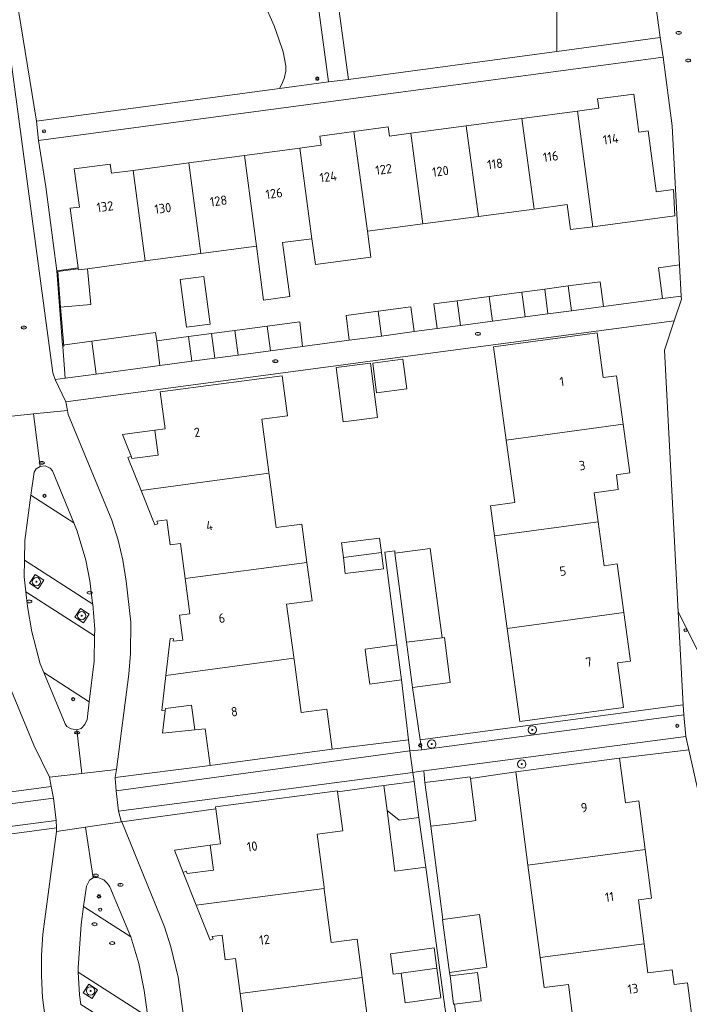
# Model space of a CAD drawing. Header units: metres. Extents: x 92650 to 117222, y 425801 to 461092.
# Tile 119 of 146: x 115764 to 115828, y 426760 to 426854. Entities that reach past the tile are written whole.
import ezdxf
from ezdxf.enums import TextEntityAlignment as Align

# ---------------------------------------------------------------- set-up
doc = ezdxf.new("R2010")
doc.units = ezdxf.units.M
doc.layers.get('0').update_dxf_attribs({"color": 253, "linetype": 'CONTINUOUS', "lineweight": 15})
for name, color, linetype, lineweight in [('B-WE-GR-BEPLANTING_CULTUUR_BODEMBEDEKKER-GV', 253, 'CONTINUOUS', 15), ('B-WE-GR-BEPLANTING_CULTUUR_HEESTERS-GV', 253, 'CONTINUOUS', 15), ('B-WE-GR-BOOM-S', 253, 'CONTINUOUS', 15), ('B-WE-GR-GROENVOORZIENING-GV', 253, 'CONTINUOUS', 15), ('B-WE-IE-MEUBILAIR-S', 253, 'CONTINUOUS', 15), ('B-WE-IE-TERREINAFSCHEIDING_KUNSTMATIG_MUUR-GV', 253, 'CONTINUOUS', 15), ('B-WE-OG-BEBOUWING-GV', 253, 'CONTINUOUS', 15), ('B-WE-OG-BEBOUWING-T18', 253, 'CONTINUOUS', 15), ('B-WE-OG-BEBOUWING_LUIFEL-GV', 253, 'CONTINUOUS', 15), ('B-WE-OG-BEBOUWING_OVERBOUWING-GV', 253, 'CONTINUOUS', 15), ('B-WE-OG-BEBOUWING_SCHUUR-GV', 253, 'CONTINUOUS', 15), ('B-WE-OG-TERREIN_ERF-GV', 253, 'CONTINUOUS', 15), ('B-WE-VH-OPENVERHARDING_BETONSTRAATSTEEN-GV', 253, 'CONTINUOUS', 15), ('B-WE-VH-OPENVERHARDING_TEGEL-GV', 253, 'CONTINUOUS', 15)]:
    doc.layers.add(name, color=color, linetype=linetype, lineweight=lineweight)
doc.styles.add('NLCS-ISO', font='NLCS-ISO.ttf')
doc.styles.add('NLCS-ISO-M200-T18', font='NLCS-ISO.ttf', dxfattribs={"height": 0.36})

# ---------------------------------------------------------------- blocks, each defined once
blk = doc.blocks.new('SIE-MEUBILAIR_PAAL_AFSLUITPAAL-SO')
blk.add_circle((0, 0), 0.75)
at = {"style": 'NLCS-ISO'}
blk.add_text('af', height=0.75, dxfattribs=at).set_placement((0, 0.05), align=Align.MIDDLE_CENTER)
blk = doc.blocks.new('SIE-MEUBILAIR_PAAL_LICHTMAST-SO')
for points in [[(-0.62, 0), (-1, 0)], [(-0.71, 0.71), (-0.44, 0.44)], [(0, 1), (0, 0.62)], [(0.44, 0.44), (0.71, 0.71)], [(1, 0), (0.62, 0)], [(-0.71, -0.71), (-0.44, -0.44)], [(0, -0.62), (0, -1)], [(0.44, -0.44), (0.71, -0.71)]]:
    blk.add_lwpolyline(points)
blk.add_circle((0, 0), 0.5)
blk = doc.blocks.new('SIE-MEUBILAIR_PUT_KOLK-SO')
blk.add_ellipse((0, 0), major_axis=(1.25, 0), ratio=0.54)
at = {"style": 'NLCS-ISO'}
blk.add_text('klk', height=0.75, dxfattribs=at).set_placement((0.03, 0), align=Align.MIDDLE_CENTER)
blk = doc.blocks.new('SIE-MEUBILAIR_PUT_RIOOLPUT-SO')
blk.add_ellipse((0, 0), major_axis=(1.25, 0), ratio=0.54)
at = {"style": 'NLCS-ISO'}
blk.add_text('ri', height=0.75, dxfattribs=at).set_placement((-0.04, 0.07), align=Align.MIDDLE_CENTER)
blk = doc.blocks.new('SGR-BOOM_GBKN-SO')
at = {"linetype": 'ByBlock', "lineweight": 18}
h = blk.add_hatch(color=0, dxfattribs=at)
h.dxf.hatch_style = 1
edge = h.paths.add_edge_path()
edge.add_arc((0, 0), 0.25, 0, 360)
at = {"color": 0, "linetype": 'ByBlock', "lineweight": 18}
for radius in [2, 0.25]:
    blk.add_circle((0, 0), radius, dxfattribs=at)
at = {"color": 0, "linetype": 'ByBlock', "lineweight": 18, "style": 'NLCS-ISO'}
blk.add_attdef('SOORT', (2.5, 0), '', height=1.5, dxfattribs=at)

msp = doc.modelspace()

# ---------------------------------------------------------------- linework, layer by layer
at = {"layer": 'B-WE-GR-BEPLANTING_CULTUUR_BODEMBEDEKKER-GV', "transparency": 33554687, "flags": 128}
for points in [[(115823.065, 426870.914), (115819.937, 426870.741), (115818.633, 426870.3), (115817.204, 426869.667), (115815.324, 426868.442), (115813.705, 426867.558), (115815.954, 426863.019), (115813.786, 426861.911), (115813.786, 426860.878), (115814.133, 426859.512), (115815.528, 426856.013), (115815.528, 426851.392), (115825.484, 426852.733)], [(115827.719, 426788.448), (115802.381, 426785.087), (115802.528, 426784.124), (115827.77, 426787.484)], [(115782.135, 426782.594), (115773.003, 426781.442), (115772.994, 426781.369), (115773.071, 426780.151), (115801.373, 426784.007), (115801.249, 426785.079), (115793.901, 426784.17)], [(115802.833, 426780.947), (115805.706, 426781.327), (115807.184, 426781.522), (115807.2, 426781.402), (115807.21, 426781.34), (115807.21, 426781.338), (115811.574, 426781.987), (115821.577, 426783.308), (115828.245, 426784.109), (115827.953, 426785.408), (115802.709, 426782.074)], [(115801.802, 426781.046), (115801.664, 426781.936), (115773.325, 426778.194), (115773.579, 426777.25), (115773.616, 426777.16), (115782.691, 426778.422), (115782.667, 426778.608), (115794.404, 426780.172), (115794.417, 426780.072), (115798.868, 426780.664), (115800.335, 426780.855), (115801.8, 426781.05)], [(115757.683, 426779.347), (115745.925, 426777.805), (115739.88, 426777.08), (115737.73, 426776.82), (115737.887, 426775.625), (115767.04, 426779.442), (115766.825, 426780.566)], [(115746.467, 426773.804), (115746.467, 426773.807), (115758.214, 426775.378), (115767.329, 426776.597), (115767.32, 426777.288), (115738.066, 426773.503), (115738.175, 426772.694), (115738.212, 426772.415), (115738.699, 426772.486), (115742.098, 426772.979), (115746.492, 426773.617)]]:
    msp.add_lwpolyline(points, close=True, dxfattribs=at)
at = {"layer": 'B-WE-GR-BEPLANTING_CULTUUR_HEESTERS-GV', "transparency": 33554687, "flags": 128}
for points in [[(115785.709, 426858.311), (115786.727, 426857.028), (115787.322, 426856.112), (115788.301, 426853.861), (115788.712, 426852.693), (115789.179, 426851.368), (115789.422, 426850.011), (115789.422, 426849.492), (115789.267, 426848.792), (115788.998, 426848.196), (115788.831, 426847.827), (115793.528, 426848.456), (115790.945, 426867.797), (115790.538, 426867.773), (115789.459, 426867.494), (115788.242, 426866.997), (115786.16, 426865.838), (115788.465, 426861.431), (115787.023, 426860.695), (115785.073, 426859.927)], [(115785.709, 426858.311), (115785.073, 426859.927), (115784.693, 426859.777), (115781.694, 426858.976), (115779.229, 426858.589), (115776.605, 426858.393), (115774.042, 426858.579), (115770.947, 426859.153), (115767.635, 426860.104), (115769.435, 426864.822), (115767.579, 426865.511), (115764.883, 426866.663), (115763.025, 426867.225), (115761.716, 426867.228), (115765.395, 426844.691), (115788.831, 426847.827)]]:
    msp.add_lwpolyline(points, dxfattribs=at)
msp.add_lwpolyline([(115813.786, 426861.911), (115810.4, 426860.799), (115808.038, 426860.357), (115805.365, 426860.055), (115802.519, 426860.107), (115799.264, 426860.634), (115795.33, 426861.755), (115797.075, 426866.5), (115794.122, 426867.841), (115792.848, 426867.998), (115795.466, 426848.69), (115815.528, 426851.392), (115815.528, 426856.013), (115814.133, 426859.512), (115813.786, 426860.878)], close=True, dxfattribs=at)
at = {"layer": 'B-WE-GR-GROENVOORZIENING-GV', "transparency": 33554687, "flags": 128}
for points in [[(115764.729, 426800.172), (115765.569, 426799.629), (115766.111, 426800.469), (115765.271, 426801.012)], [(115769.099, 426796.885), (115769.939, 426796.342), (115770.482, 426797.182), (115769.642, 426797.725)], [(115769.921, 426760.694), (115770.761, 426760.152), (115771.303, 426760.992), (115770.463, 426761.534)]]:
    msp.add_lwpolyline(points, close=True, dxfattribs=at)
at = {"layer": 'B-WE-IE-TERREINAFSCHEIDING_KUNSTMATIG_MUUR-GV', "transparency": 33554687, "flags": 128}
msp.add_lwpolyline([(115769.438, 426830.449), (115769.424, 426830.548), (115767.356, 426830.273), (115767.93, 426823.111), (115767.94, 426822.986), (115768.04, 426822.994), (115767.738, 426826.759), (115767.463, 426830.186)], close=True, dxfattribs=at)
at = {"layer": 'B-WE-OG-BEBOUWING-GV', "transparency": 33554687, "flags": 128}
for points in [[(115819.011, 426834.516), (115826.911, 426835.567), (115826.781, 426838.097), (115825.12, 426837.88), (115825.107, 426837.978), (115824.338, 426843.75), (115823.446, 426843.631), (115822.959, 426847.291), (115819.46, 426846.825), (115819.579, 426845.933), (115817.529, 426845.659)], [(115813.339, 426836.211), (115816.539, 426836.638), (115816.864, 426834.23), (115819.011, 426834.516), (115817.529, 426845.659), (115812.169, 426844.942)], [(115807.979, 426835.495), (115813.339, 426836.211), (115812.169, 426844.942), (115806.804, 426844.225)], [(115795.989, 426843.687), (115792.71, 426843.249), (115792.829, 426842.357), (115790.788, 426842.084), (115791.949, 426833.355), (115792.279, 426830.877), (115797.624, 426831.591), (115797.289, 426834.068)], [(115801.468, 426843.512), (115799.411, 426843.237), (115799.292, 426844.129), (115795.989, 426843.687), (115797.289, 426834.068), (115802.629, 426834.781)], [(115790.788, 426842.084), (115785.456, 426841.372)], [(115774.729, 426839.938), (115772.64, 426839.659), (115772.521, 426840.551), (115769.028, 426840.091), (115769.541, 426836.403), (115768.647, 426836.295), (115769.424, 426830.548), (115769.438, 426830.449), (115769.451, 426830.351), (115770.334, 426830.469), (115775.89, 426831.211)], [(115780.078, 426840.653), (115774.729, 426839.938), (115775.89, 426831.211), (115781.251, 426831.926)], [(115786.598, 426832.64), (115787.29, 426827.44), (115789.81, 426827.78), (115789.119, 426832.977), (115791.949, 426833.355)], [(115809.329, 426825.407), (115812.5, 426825.83), (115812.18, 426828.21), (115809.01, 426827.78)], [(115798.64, 426823.98), (115801.79, 426824.4), (115801.47, 426826.78), (115798.32, 426826.36)], [(115787.949, 426822.557), (115791.046, 426822.969), (115790.77, 426825.35), (115787.63, 426824.93)], [(115776.988, 426823.514), (115776.882, 426824.307), (115770.737, 426823.486), (115771.161, 426820.314), (115777.306, 426821.135)], [(115821.914, 426815.501), (115821.281, 426820.154), (115820.015, 426819.982), (115819.431, 426824.283), (115809.45, 426822.928), (115810.668, 426813.96)], [(115819.512, 426806.08), (115819.129, 426808.88), (115821.457, 426809.199), (115821.286, 426810.615), (115822.555, 426810.788), (115821.914, 426815.501), (115810.668, 426813.96), (115811.487, 426807.926), (115809.154, 426807.609), (115809.544, 426804.731)], [(115791.463, 426802.168), (115790.972, 426805.857), (115788.494, 426805.527), (115787.813, 426810.644), (115787.799, 426810.751)], [(115775.492, 426809.11), (115776.819, 426805.782), (115777.111, 426805.896), (115777.019, 426806.128), (115777.966, 426806.254), (115778.285, 426803.855), (115779.276, 426803.987), (115779.726, 426800.609)], [(115794.97, 426802.63), (115795.16, 426801.09), (115798.84, 426801.55), (115798.64, 426803.12)], [(115790.205, 426792.929), (115790.191, 426793.035), (115789.507, 426798.146), (115791.955, 426798.472), (115791.463, 426802.168), (115779.726, 426800.609), (115780.177, 426797.217), (115779.191, 426797.086), (115779.51, 426794.691), (115778.571, 426794.566), (115778.598, 426794.804), (115778.274, 426794.838), (115777.869, 426791.28)], [(115810.755, 426795.811), (115811.971, 426786.844), (115821.949, 426788.198), (115821.369, 426792.479), (115822.637, 426792.651), (115821.998, 426797.33)], [(115801.054, 426794.491), (115801.62, 426790.13), (115805.27, 426790.6), (115804.711, 426794.935), (115804.506, 426794.908)], [(115824.042, 426774.505), (115823.424, 426779.187), (115822.143, 426779.018), (115821.577, 426783.308), (115811.574, 426781.987), (115812.759, 426773.01)], [(115793.123, 426770.759), (115793.109, 426770.866), (115792.435, 426775.979), (115794.914, 426776.305), (115794.417, 426780.072), (115794.404, 426780.172), (115782.667, 426778.608), (115782.691, 426778.422), (115783.121, 426775.068), (115782.139, 426774.929), (115782.459, 426772.523), (115779.933, 426772.179), (115779.841, 426772.411), (115779.547, 426772.289), (115780.8, 426769.14)], [(115823.948, 426765.412), (115823.391, 426769.66), (115824.66, 426769.828), (115824.042, 426774.505), (115812.759, 426773.01), (115813.936, 426764.099)], [(115828.739, 426756.987), (115828.117, 426761.661), (115826.848, 426761.492), (115826.651, 426762.921), (115824.314, 426762.621), (115823.948, 426765.412), (115813.936, 426764.099), (115814.319, 426761.198), (115816.648, 426761.505), (115817.442, 426755.49)], [(115785.041, 426760.63), (115785.493, 426757.245), (115784.502, 426757.113), (115784.823, 426754.698), (115783.859, 426754.57), (115783.887, 426754.818), (115783.573, 426754.854), (115783.177, 426751.29), (115795.533, 426752.919), (115795.519, 426753.026), (115794.842, 426758.157), (115797.264, 426758.476), (115796.777, 426762.17)]]:
    msp.add_lwpolyline(points, dxfattribs=at)
for points in [[(115802.629, 426834.781), (115807.979, 426835.495), (115806.804, 426844.225), (115801.468, 426843.512)], [(115785.456, 426841.372), (115780.078, 426840.653), (115781.251, 426831.926), (115786.598, 426832.64)], [(115820.04, 426826.832), (115819.724, 426829.211), (115816.639, 426828.8), (115816.956, 426826.421)], [(115809.01, 426827.78), (115805.93, 426827.37), (115806.249, 426824.996), (115809.329, 426825.407)], [(115795.23, 426825.95), (115795.54, 426823.57), (115798.64, 426823.98), (115798.32, 426826.36)], [(115787.949, 426822.557), (115787.63, 426824.93), (115784.52, 426824.52), (115784.84, 426822.142)], [(115776.988, 426823.514), (115777.306, 426821.135), (115780.379, 426821.546), (115780.061, 426823.925)], [(115787.799, 426810.751), (115787.785, 426810.852), (115787.105, 426815.96), (115789.583, 426816.29), (115789.068, 426820.156), (115777.332, 426818.594), (115777.804, 426815.045), (115776.813, 426814.913), (115777.134, 426812.504), (115774.606, 426812.179), (115774.517, 426812.402), (115774.225, 426812.288), (115775.492, 426809.11)], [(115809.544, 426804.731), (115810.755, 426795.811), (115821.998, 426797.33), (115821.358, 426802.019), (115820.09, 426801.846), (115819.512, 426806.08)], [(115798.467, 426804.5), (115798.467, 426804.503), (115794.788, 426804.043), (115794.97, 426802.63), (115798.64, 426803.12)], [(115804.506, 426794.908), (115803.34, 426803.52), (115799.947, 426803.061), (115801.054, 426794.491)], [(115797.52, 426790.43), (115800.56, 426790.839), (115800.11, 426794.225), (115797.059, 426793.814), (115797.24, 426792.491)], [(115790.219, 426792.827), (115790.205, 426792.929), (115777.869, 426791.28), (115777.483, 426787.886), (115777.807, 426787.852), (115777.834, 426788.088), (115780.346, 426788.423), (115780.672, 426786.024), (115781.656, 426786.139), (115782.135, 426782.594), (115793.901, 426784.17), (115793.383, 426788.035), (115790.905, 426787.704)], [(115802.251, 426777.593), (115801.802, 426781.046), (115801.8, 426781.05), (115800.335, 426780.855), (115798.868, 426780.664), (115799.181, 426778.26), (115800.333, 426777.344)], [(115805.706, 426781.327), (115802.833, 426780.947), (115803.39, 426776.76), (115804.81, 426776.93), (115804.81, 426776.9), (115807.36, 426777.24), (115807.74, 426777.29), (115807.21, 426781.338), (115807.21, 426781.34), (115807.2, 426781.402), (115807.184, 426781.522)], [(115793.137, 426770.658), (115793.123, 426770.759), (115780.8, 426769.14), (115782.14, 426765.772), (115782.434, 426765.894), (115782.342, 426766.126), (115783.286, 426766.251), (115783.599, 426763.876), (115784.59, 426764.008), (115785.041, 426760.63), (115796.777, 426762.17), (115796.289, 426765.872), (115793.811, 426765.545)], [(115805.202, 426762.668), (115808.784, 426763.156), (115808.092, 426768.232), (115804.548, 426767.749), (115804.511, 426767.744)], [(115803.975, 426763.071), (115803.709, 426765.028), (115799.499, 426764.449), (115799.768, 426762.492), (115800.526, 426762.596)], [(115805.247, 426762.322), (115805.598, 426759.596), (115805.694, 426759.608), (115808.25, 426759.938), (115807.887, 426762.662)]]:
    msp.add_lwpolyline(points, close=True, dxfattribs=at)
at = {"layer": 'B-WE-OG-BEBOUWING_LUIFEL-GV', "transparency": 33554687, "flags": 128}
for points in [[(115770.334, 426830.469), (115769.451, 426830.351), (115769.438, 426830.449), (115767.463, 426830.186), (115767.738, 426826.759), (115770.637, 426827.013)], [(115825.723, 426827.59), (115827.528, 426827.822), (115827.366, 426830.826), (115825.326, 426830.563)], [(115816.639, 426828.8), (115814.37, 426828.5), (115814.686, 426826.12), (115816.956, 426826.421)], [(115803.701, 426827.07), (115804.02, 426824.698), (115806.249, 426824.996), (115805.93, 426827.37)], [(115780.061, 426823.925), (115780.379, 426821.546), (115782.596, 426821.842), (115782.276, 426824.221)], [(115767.94, 426822.986), (115768.188, 426819.924), (115771.161, 426820.314), (115770.737, 426823.486), (115767.93, 426823.111)], [(115776.813, 426814.913), (115773.682, 426814.496), (115774.517, 426812.402), (115774.606, 426812.179), (115777.134, 426812.504)], [(115777.562, 426785.701), (115780.672, 426786.024), (115780.346, 426788.423), (115777.834, 426788.088), (115777.807, 426787.852)], [(115802.251, 426777.593), (115800.333, 426777.344), (115799.181, 426778.26), (115799.943, 426772.41), (115802.905, 426772.816)], [(115782.139, 426774.929), (115778.691, 426774.441), (115779.547, 426772.289), (115779.841, 426772.411), (115779.933, 426772.179), (115782.459, 426772.523)]]:
    msp.add_lwpolyline(points, close=True, dxfattribs=at)
for points in [[(115814.37, 426828.5), (115812.18, 426828.21), (115812.5, 426825.83), (115814.686, 426826.12)], [(115782.596, 426821.842), (115784.84, 426822.142), (115784.52, 426824.52), (115782.276, 426824.221)]]:
    msp.add_lwpolyline(points, dxfattribs=at)
at = {"layer": 'B-WE-OG-BEBOUWING_OVERBOUWING-GV', "transparency": 33554687, "flags": 128}
for points in [[(115782.154, 426825.138), (115781.54, 426829.728), (115779.247, 426829.422), (115779.861, 426824.832)], [(115798.254, 426816.124), (115797.577, 426821.35), (115794.274, 426820.945), (115794.95, 426815.719)]]:
    msp.add_lwpolyline(points, close=True, dxfattribs=at)
at = {"layer": 'B-WE-OG-BEBOUWING_SCHUUR-GV', "transparency": 33554687, "flags": 128}
for points in [[(115797.802, 426821.365), (115798.166, 426818.509), (115801.095, 426818.899), (115800.715, 426821.753)], [(115800.526, 426762.596), (115800.918, 426759.745), (115802.094, 426759.907), (115804.367, 426760.22), (115803.975, 426763.071)]]:
    msp.add_lwpolyline(points, close=True, dxfattribs=at)
at = {"layer": 'B-WE-OG-TERREIN_ERF-GV', "transparency": 33554687, "flags": 128}
for points in [[(115785.456, 426841.372), (115790.788, 426842.084), (115792.829, 426842.357), (115792.71, 426843.249), (115795.989, 426843.687), (115799.292, 426844.129), (115799.411, 426843.237), (115801.468, 426843.512), (115806.804, 426844.225), (115812.169, 426844.942), (115817.529, 426845.659), (115819.579, 426845.933), (115819.46, 426846.825), (115822.959, 426847.291), (115823.446, 426843.631), (115824.338, 426843.75), (115825.107, 426837.978), (115825.12, 426837.88), (115826.781, 426838.097), (115826.911, 426835.567), (115819.011, 426834.516), (115816.864, 426834.23), (115816.539, 426836.638), (115813.339, 426836.211), (115807.979, 426835.495), (115802.629, 426834.781), (115797.289, 426834.068), (115797.624, 426831.591), (115792.279, 426830.877), (115791.949, 426833.355), (115789.119, 426832.977), (115789.81, 426827.78), (115787.29, 426827.44), (115786.598, 426832.64), (115781.251, 426831.926), (115775.89, 426831.211), (115770.334, 426830.469), (115769.451, 426830.351), (115769.438, 426830.449), (115767.463, 426830.186), (115767.738, 426826.759), (115768.04, 426822.994), (115767.94, 426822.986), (115768.188, 426819.924), (115771.161, 426820.314), (115770.737, 426823.486), (115776.882, 426824.307), (115776.988, 426823.514), (115780.061, 426823.925), (115780.379, 426821.546), (115782.596, 426821.842), (115784.84, 426822.142), (115784.52, 426824.52), (115787.63, 426824.93), (115790.77, 426825.35), (115791.046, 426822.969), (115795.54, 426823.57), (115795.23, 426825.95), (115798.32, 426826.36), (115801.47, 426826.78), (115801.79, 426824.4), (115804.02, 426824.698), (115806.249, 426824.996), (115805.93, 426827.37), (115809.01, 426827.78), (115812.18, 426828.21), (115812.5, 426825.83), (115814.686, 426826.12), (115816.956, 426826.421), (115816.639, 426828.8), (115819.724, 426829.211), (115820.04, 426826.832), (115824.136, 426827.378), (115825.723, 426827.59), (115827.528, 426827.822), (115827.366, 426830.826), (115826.644, 426844.217), (115825.793, 426850.841), (115765.604, 426842.821), (115766.296, 426838.353), (115767.356, 426830.273), (115769.424, 426830.548), (115768.647, 426836.295), (115769.541, 426836.403), (115769.028, 426840.091), (115772.521, 426840.551), (115772.64, 426839.659), (115774.729, 426839.938), (115780.078, 426840.653)], [(115774.225, 426812.288), (115774.517, 426812.402), (115774.606, 426812.179), (115777.134, 426812.504), (115776.813, 426814.913), (115777.804, 426815.045), (115777.332, 426818.594), (115789.068, 426820.156), (115789.583, 426816.29), (115787.105, 426815.96), (115787.785, 426810.852), (115787.799, 426810.751), (115787.813, 426810.644), (115788.494, 426805.527), (115790.972, 426805.857), (115791.463, 426802.168), (115791.955, 426798.472), (115789.507, 426798.146), (115790.191, 426793.035), (115790.205, 426792.929), (115790.219, 426792.827), (115790.905, 426787.704), (115793.383, 426788.035), (115793.901, 426784.17), (115801.249, 426785.079), (115800.56, 426790.839), (115797.52, 426790.43), (115797.24, 426792.491), (115797.059, 426793.814), (115800.11, 426794.225), (115798.966, 426803.164), (115799.917, 426803.29), (115799.947, 426803.061), (115803.34, 426803.52), (115804.506, 426794.908), (115804.711, 426794.935), (115805.27, 426790.6), (115801.62, 426790.13), (115802.381, 426785.087), (115827.719, 426788.448), (115827.242, 426797.413), (115825.901, 426822.612), (115826.85, 426825.453), (115797.551, 426821.553), (115796.628, 426821.43), (115768.232, 426817.65), (115768.39, 426816.81), (115768.464, 426816.419), (115772.669, 426806.239), (115773.273, 426804.324), (115773.727, 426802.37), (115774.058, 426800.372), (115774.488, 426796.402), (115774.475, 426793.392), (115774.297, 426791.393), (115773.105, 426782.226), (115773.003, 426781.442), (115782.135, 426782.594), (115781.656, 426786.139), (115780.672, 426786.024), (115780.346, 426788.423), (115777.834, 426788.088), (115777.807, 426787.852), (115777.483, 426787.886), (115777.869, 426791.28), (115778.274, 426794.838), (115778.598, 426794.804), (115778.571, 426794.566), (115779.51, 426794.691), (115779.191, 426797.086), (115780.177, 426797.217), (115779.726, 426800.609), (115779.276, 426803.987), (115778.285, 426803.855), (115777.966, 426806.254), (115777.019, 426806.128), (115777.111, 426805.896), (115776.819, 426805.782), (115775.492, 426809.11)], [(115821.949, 426788.198), (115811.971, 426786.844), (115810.755, 426795.811), (115809.544, 426804.731), (115809.154, 426807.609), (115811.487, 426807.926), (115810.668, 426813.96), (115809.45, 426822.928), (115819.431, 426824.283), (115820.015, 426819.982), (115821.281, 426820.154), (115821.914, 426815.501), (115822.555, 426810.788), (115821.286, 426810.615), (115821.457, 426809.199), (115819.129, 426808.88), (115819.512, 426806.08), (115820.09, 426801.846), (115821.358, 426802.019), (115821.998, 426797.33), (115822.637, 426792.651), (115821.369, 426792.479)], [(115794.97, 426802.63), (115794.788, 426804.043), (115798.467, 426804.503), (115798.467, 426804.5), (115798.64, 426803.12), (115798.84, 426801.55), (115795.16, 426801.09)], [(115803.709, 426765.028), (115803.975, 426763.071), (115800.526, 426762.596), (115799.768, 426762.492), (115799.499, 426764.449)]]:
    msp.add_lwpolyline(points, close=True, dxfattribs=at)
for points in [[(115757.683, 426779.347), (115766.825, 426780.566), (115766.654, 426781.46), (115765.142, 426784.561), (115761.896, 426792.433)], [(115830.109, 426775.807), (115828.245, 426784.109), (115821.577, 426783.308), (115822.143, 426779.018), (115823.424, 426779.187), (115824.042, 426774.505), (115824.66, 426769.828), (115823.391, 426769.66), (115823.948, 426765.412), (115824.314, 426762.621), (115826.651, 426762.921), (115826.848, 426761.492), (115828.117, 426761.661), (115828.739, 426756.987)], [(115817.442, 426755.49), (115816.648, 426761.505), (115814.319, 426761.198), (115813.936, 426764.099), (115812.759, 426773.01), (115811.574, 426781.987), (115807.21, 426781.338), (115807.74, 426777.29), (115807.36, 426777.24), (115804.81, 426776.9), (115804.81, 426776.93), (115803.39, 426776.76), (115804.548, 426767.749), (115808.092, 426768.232), (115808.784, 426763.156), (115805.202, 426762.668), (115805.247, 426762.322), (115807.887, 426762.662), (115808.25, 426759.938), (115805.694, 426759.608), (115807.6, 426745.427)], [(115805.49, 426753.92), (115802.905, 426772.816), (115802.251, 426777.593), (115800.333, 426777.344), (115799.181, 426778.26), (115798.868, 426780.664), (115794.417, 426780.072), (115794.914, 426776.305), (115792.435, 426775.979), (115793.109, 426770.866), (115793.123, 426770.759), (115793.137, 426770.658), (115793.811, 426765.545), (115796.289, 426765.872), (115796.777, 426762.17), (115797.264, 426758.476)], [(115785.493, 426757.245), (115785.041, 426760.63), (115784.59, 426764.008), (115783.599, 426763.876), (115783.286, 426766.251), (115782.342, 426766.126), (115782.434, 426765.894), (115782.14, 426765.772), (115780.8, 426769.14), (115779.547, 426772.289), (115779.841, 426772.411), (115779.933, 426772.179), (115782.459, 426772.523), (115782.139, 426774.929), (115783.121, 426775.068), (115782.691, 426778.422), (115773.616, 426777.16), (115777.741, 426767.049), (115778.344, 426765.135), (115779.054, 426762.208), (115779.61, 426758.234)], [(115766.514, 426756.344), (115766.001, 426760.24), (115765.884, 426762.325), (115765.882, 426764.341), (115766.029, 426766.336), (115767.334, 426776.254), (115767.329, 426776.597), (115758.214, 426775.378), (115758.682, 426771.833), (115759.668, 426771.966), (115759.988, 426769.558), (115762.501, 426769.892), (115762.53, 426770.15), (115762.842, 426770.11), (115762.457, 426766.69), (115762.058, 426763.138), (115761.746, 426763.178), (115761.775, 426763.436), (115760.817, 426763.309), (115761.139, 426760.88), (115760.148, 426760.748), (115760.597, 426757.37)]]:
    msp.add_lwpolyline(points, dxfattribs=at)
at = {"layer": 'B-WE-VH-OPENVERHARDING_BETONSTRAATSTEEN-GV', "transparency": 33554687, "flags": 128}
for points in [[(115823.065, 426870.914), (115825.484, 426852.733), (115825.793, 426850.841), (115826.644, 426844.217), (115827.366, 426830.826), (115827.528, 426827.822), (115827.543, 426827.527), (115826.85, 426825.453), (115825.901, 426822.612), (115827.242, 426797.413)], [(115756.169, 426866.932), (115762.568, 426819.854), (115762.089, 426816.171), (115765.109, 426816.477), (115768.39, 426816.81), (115768.232, 426817.65), (115767.225, 426819.789)], [(115760.679, 426867.189), (115766.994, 426820.419), (115767.225, 426819.789), (115768.188, 426819.924), (115767.94, 426822.986), (115767.93, 426823.111), (115767.356, 426830.273), (115766.296, 426838.353), (115765.604, 426842.821), (115765.395, 426844.691), (115761.716, 426867.228)], [(115762.089, 426816.171), (115760.908, 426807.062), (115760.543, 426802.341), (115760.929, 426797.999), (115761.426, 426794.446), (115761.896, 426792.433), (115765.142, 426784.561), (115766.654, 426781.46)], [(115765.75, 426811.404), (115765.109, 426816.477)], [(115773.105, 426782.226), (115774.297, 426791.393), (115774.475, 426793.392), (115774.488, 426796.402), (115774.058, 426800.372), (115773.727, 426802.37), (115773.273, 426804.324), (115772.669, 426806.239), (115768.464, 426816.419), (115768.39, 426816.81)], [(115764.257, 426802.379), (115764.287, 426804.285), (115764.879, 426808.632)], [(115769, 426805.985), (115769.325, 426805.191), (115770.152, 426802.396), (115770.549, 426800.386), (115770.819, 426798.242), (115770.825, 426798.16)], [(115768.331, 426786.358), (115768.16, 426786.609), (115766.112, 426791.563), (115765.767, 426792.397), (115764.951, 426795.483), (115764.555, 426797.916), (115764.394, 426799.34)], [(115829.643, 426792.632), (115827.242, 426797.413), (115827.719, 426788.448), (115827.77, 426787.484)], [(115771.007, 426795.092), (115770.962, 426792.655), (115770.499, 426788.745), (115770.297, 426787.036), (115770.074, 426786.553)], [(115770.499, 426788.745), (115766.112, 426791.563)], [(115801.664, 426781.936), (115802.198, 426782.007), (115802.709, 426782.074), (115827.953, 426785.408), (115827.77, 426787.484), (115802.528, 426784.124), (115801.373, 426784.007)], [(115768.331, 426786.358), (115768.753, 426786.118), (115769.296, 426786.037), (115769.704, 426786.18), (115770.074, 426786.553)], [(115769.296, 426786.037), (115769.763, 426781.829)], [(115827.953, 426785.408), (115828.245, 426784.109), (115830.109, 426775.807), (115831.077, 426781.039), (115830.1, 426785.442)], [(115773.071, 426780.151), (115772.994, 426781.369), (115773.003, 426781.442), (115773.105, 426782.226), (115769.763, 426781.829), (115766.654, 426781.46), (115766.825, 426780.566), (115767.04, 426779.442), (115767.32, 426777.288), (115767.329, 426776.597), (115767.334, 426776.254), (115770.142, 426776.659), (115773.616, 426777.16), (115773.579, 426777.25), (115773.325, 426778.194)], [(115767.04, 426779.442), (115737.887, 426775.625)], [(115738.066, 426773.503), (115767.32, 426777.288)], [(115770.142, 426776.659), (115770.877, 426771.789)], [(115778.245, 426741.28), (115778.261, 426742.282), (115779.296, 426750.222), (115779.649, 426753.093), (115779.773, 426756.231), (115779.61, 426758.234), (115779.054, 426762.208), (115778.344, 426765.135), (115777.741, 426767.049), (115773.616, 426777.16)], [(115767.334, 426776.254), (115766.029, 426766.336), (115765.882, 426764.341), (115765.884, 426762.325), (115766.001, 426760.24), (115766.514, 426756.344), (115766.905, 426754.375), (115767.76, 426751.561), (115772.279, 426740.42)], [(115772.266, 426771.221), (115771.898, 426771.574), (115771.33, 426771.82), (115770.877, 426771.789), (115770.519, 426771.544), (115770.229, 426770.961)], [(115769.436, 426762.689), (115769.414, 426763.1), (115769.708, 426767.285), (115769.952, 426769.01), (115770.229, 426770.961)], [(115772.266, 426771.221), (115772.47, 426770.901), (115774.47, 426766.171), (115774.494, 426766.093), (115775.267, 426763.521), (115775.785, 426760.907), (115776.137, 426758.385)], [(115769.952, 426769.01), (115774.494, 426766.093)]]:
    msp.add_lwpolyline(points, dxfattribs=at)
for points in [[(115793.528, 426848.456), (115795.466, 426848.69), (115792.848, 426867.998), (115790.945, 426867.797)], [(115764.879, 426808.632), (115769, 426805.985), (115766.955, 426810.98), (115766.72, 426811.248), (115766.238, 426811.464), (115765.75, 426811.404), (115765.386, 426811.198), (115765.182, 426810.862)], [(115764.394, 426799.34), (115771.007, 426795.092), (115771.018, 426795.692), (115770.825, 426798.16), (115764.257, 426802.379), (115764.232, 426800.763)], [(115764.729, 426800.172), (115765.271, 426801.012), (115766.111, 426800.469), (115765.569, 426799.629)], [(115769.099, 426796.885), (115769.642, 426797.725), (115770.482, 426797.182), (115769.939, 426796.342)], [(115773.325, 426778.194), (115801.664, 426781.936), (115801.373, 426784.007), (115773.071, 426780.151)], [(115776.306, 426755.383), (115776.195, 426757.966), (115776.137, 426758.385), (115769.436, 426762.689), (115769.552, 426760.488), (115769.671, 426759.586)], [(115769.921, 426760.694), (115770.463, 426761.534), (115771.303, 426760.992), (115770.761, 426760.152)]]:
    msp.add_lwpolyline(points, close=True, dxfattribs=at)
at = {"layer": 'B-WE-VH-OPENVERHARDING_TEGEL-GV', "transparency": 33554687, "flags": 128}
for points in [[(115795.466, 426848.69), (115793.528, 426848.456), (115788.831, 426847.827), (115765.395, 426844.691), (115765.604, 426842.821), (115825.793, 426850.841), (115825.484, 426852.733), (115815.528, 426851.392)], [(115767.225, 426819.789), (115768.232, 426817.65), (115796.628, 426821.43), (115797.551, 426821.553), (115826.85, 426825.453), (115827.543, 426827.527), (115827.528, 426827.822), (115825.723, 426827.59), (115824.136, 426827.378), (115820.04, 426826.832), (115816.956, 426826.421), (115814.686, 426826.12), (115812.5, 426825.83), (115809.329, 426825.407), (115806.249, 426824.996), (115804.02, 426824.698), (115801.79, 426824.4), (115798.64, 426823.98), (115795.54, 426823.57), (115791.046, 426822.969), (115787.949, 426822.557), (115784.84, 426822.142), (115782.596, 426821.842), (115780.379, 426821.546), (115777.306, 426821.135), (115771.161, 426820.314), (115768.188, 426819.924)], [(115764.257, 426802.379), (115770.825, 426798.16), (115770.819, 426798.242), (115770.549, 426800.386), (115770.152, 426802.396), (115769.325, 426805.191), (115769, 426805.985), (115764.879, 426808.632), (115764.287, 426804.285)], [(115801.249, 426785.079), (115801.373, 426784.007), (115802.528, 426784.124), (115802.381, 426785.087), (115801.62, 426790.13), (115801.054, 426794.491), (115799.947, 426803.061), (115799.917, 426803.29), (115798.966, 426803.164), (115800.11, 426794.225), (115800.56, 426790.839)], [(115771.007, 426795.092), (115764.394, 426799.34), (115764.555, 426797.916), (115764.951, 426795.483), (115765.767, 426792.397), (115766.112, 426791.563), (115770.499, 426788.745), (115770.962, 426792.655)], [(115802.198, 426782.007), (115801.664, 426781.936), (115801.802, 426781.046), (115802.251, 426777.593), (115802.905, 426772.816), (115805.49, 426753.92), (115805.9, 426750.93), (115806.67, 426745.304), (115807.6, 426745.427), (115805.694, 426759.608), (115805.598, 426759.596), (115805.247, 426762.322), (115805.202, 426762.668), (115804.511, 426767.744), (115804.548, 426767.749), (115803.39, 426776.76), (115802.833, 426780.947), (115802.709, 426782.074)], [(115769.952, 426769.01), (115769.708, 426767.285), (115769.414, 426763.1), (115769.436, 426762.689), (115776.137, 426758.385), (115775.785, 426760.907), (115775.267, 426763.521), (115774.494, 426766.093)]]:
    msp.add_lwpolyline(points, close=True, dxfattribs=at)

# ---------------------------------------------------------------- block references
at = {"layer": 'B-WE-GR-BOOM-S', "transparency": 33554687, "xscale": 0.2, "yscale": 0.2, "zscale": 0.2}
for p in [(115765.4, 426800.308), (115769.764, 426797.033), (115813.177, 426786.035), (115803.493, 426784.661), (115812.16, 426782.731), (115770.619, 426760.881)]:
    msp.add_blockref('SGR-BOOM_GBKN-SO', p, dxfattribs=at)
at = {"layer": 'B-WE-IE-MEUBILAIR-S', "transparency": 33554687, "xscale": 0.2, "yscale": 0.2, "zscale": 0.2}
for name, p in [('SIE-MEUBILAIR_PUT_RIOOLPUT-SO', (115827.274, 426853.188)), ('SIE-MEUBILAIR_PUT_KOLK-SO', (115828.199, 426850.529)), ('SIE-MEUBILAIR_PAAL_LICHTMAST-SO', (115792.453, 426848.77)), ('SIE-MEUBILAIR_PAAL_AFSLUITPAAL-SO', (115766.139, 426843.702)), ('SIE-MEUBILAIR_PUT_KOLK-SO', (115764.184, 426824.789)), ('SIE-MEUBILAIR_PUT_KOLK-SO', (115807.937, 426824.19)), ('SIE-MEUBILAIR_PUT_KOLK-SO', (115788.422, 426821.562)), ('SIE-MEUBILAIR_PUT_KOLK-SO', (115765.923, 426811.77)), ('SIE-MEUBILAIR_PAAL_AFSLUITPAAL-SO', (115766.178, 426808.581)), ('SIE-MEUBILAIR_PUT_KOLK-SO', (115770.53, 426799.253)), ('SIE-MEUBILAIR_PUT_KOLK-SO', (115764.717, 426798.395)), ('SIE-MEUBILAIR_PAAL_AFSLUITPAAL-SO', (115827.932, 426795.625)), ('SIE-MEUBILAIR_PAAL_AFSLUITPAAL-SO', (115768.946, 426788.996)), ('SIE-MEUBILAIR_PUT_KOLK-SO', (115769.328, 426785.763)), ('SIE-MEUBILAIR_PAAL_AFSLUITPAAL-SO', (115827.139, 426786.419)), ('SIE-MEUBILAIR_PAAL_LICHTMAST-SO', (115802.38, 426784.53)), ('SIE-MEUBILAIR_PUT_KOLK-SO', (115771.11, 426772.005)), ('SIE-MEUBILAIR_PUT_RIOOLPUT-SO', (115773.5, 426771.1)), ('SIE-MEUBILAIR_PAAL_LICHTMAST-SO', (115771.425, 426769.989)), ('SIE-MEUBILAIR_PAAL_AFSLUITPAAL-SO', (115771.546, 426768.715)), ('SIE-MEUBILAIR_PUT_RIOOLPUT-SO', (115770.999, 426767.301)), ('SIE-MEUBILAIR_PUT_RIOOLPUT-SO', (115772.706, 426765.494))]:
    msp.add_blockref(name, p, dxfattribs=at)

# ---------------------------------------------------------------- texts
at = {"layer": 'B-WE-OG-BEBOUWING-T18', "transparency": 33554687, "style": 'NLCS-ISO-M200-T18'}
for s, rotation, p in [('114', 7.6, (115820.73, 426842.959)), ('116', 7.6, (115814.945, 426841.278)), ('118', 7.6, (115809.591, 426840.562)), ('124', 7.6, (115793.516, 426839.321)), ('122', 7.6, (115798.856, 426840.035)), ('120', 7.6, (115804.322, 426839.858)), ('126', 7.6, (115788.297, 426837.716)), ('132', 7.6, (115772.005, 426836.449)), ('128', 7.6, (115782.95, 426837.001)), ('130', 7.6, (115777.582, 426836.284)), ('1', 7.7, (115816.03, 426819.601)), ('2', 7.6, (115780.876, 426814.703)), ('3', 7.7, (115817.983, 426811.509)), ('4', 7.6, (115782.073, 426805.711)), ('5', 7.7, (115816.123, 426801.335)), ('6', 7.6, (115783.264, 426796.802)), ('7', 7.7, (115818.612, 426792.566)), ('8', 7.6, (115784.469, 426787.791)), ('9', 7.5, (115818.17, 426778.549)), ('10', 7.5, (115786.19, 426774.807)), ('11', 7.5, (115820.61, 426769.943)), ('12', 7.5, (115787.378, 426765.816)), ('13', 7.5, (115822.865, 426761.093))]:
    msp.add_text(s, height=0.9, rotation=rotation, dxfattribs=at).set_placement(p, align=Align.MIDDLE)

doc.saveas('drawing.dxf')
